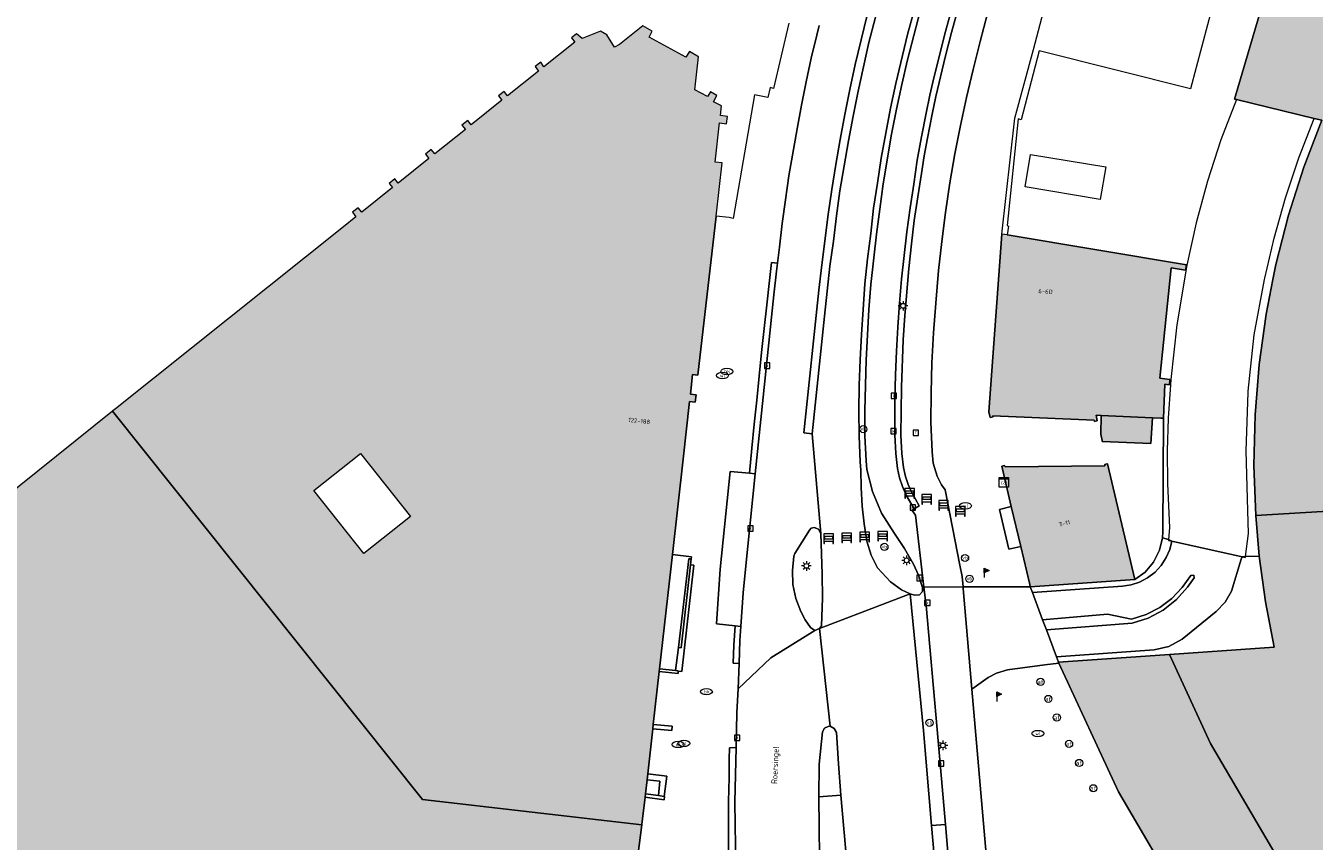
# Model space of a CAD drawing. Header units: metres. Extents: x 196496 to 197479, y 355250 to 356324.
# Tile 46 of 119: x 196624 to 196731, y 356178 to 356246. Entities that reach past the tile are written whole.
import ezdxf
from ezdxf.enums import TextEntityAlignment as Align

# ---------------------------------------------------------------- set-up
doc = ezdxf.new("R2010")
doc.units = ezdxf.units.M
doc.layers.get('0').update_dxf_attribs({"lineweight": 9})
for name, color, linetype, lineweight in [('B-WE-GR-BEPLANTING_CULTUUR_HEESTERS-GV', 251, 'Continuous', 9), ('B-WE-IE-MEUBILAIR_WEGMEUBILAIR-S', 251, 'Continuous', 9), ('B-WE-IE-TERREINAFSCHEIDING_KUNSTMATIG_MUUR-GV', 251, 'Continuous', 9), ('B-WE-KL-DATA-S', 251, 'Continuous', 9), ('B-WE-KL-ET_LS_OV_LICHTMAST-S', 251, 'Continuous', 9), ('B-WE-KL-WATER-S', 251, 'Continuous', 9), ('B-WE-OG-BEBOUWING-GV', 251, 'Continuous', 9), ('B-WE-OG-BEBOUWING_HUISNUMMER-T35', 90, 'Continuous', 9), ('B-WE-OG-BEBOUWING_STRAATNAAM-T35', 130, 'Continuous', 9), ('B-WE-OG-TERREIN_ERF-GV', 251, 'Continuous', 9), ('B-WE-RI-GWA_KOLK-S', 251, 'Continuous', 9), ('B-WE-RI-GWA_RIOOLPUT-S', 251, 'Continuous', 9), ('B-WE-VH-VERHARDING_ASFALT-GV', 251, 'Continuous', 9), ('B-WE-VH-VERHARDING_BEDRIJFSVLOERPLAAT-GV', 251, 'Continuous', 9), ('B-WE-VH-VERHARDING_BETON-GV', 251, 'Continuous', 9), ('B-WE-VH-VERHARDING_BETONSTRAATSTEEN-GV', 251, 'Continuous', 9), ('B-WE-VH-VERHARDING_OPEN-GV', 251, 'Continuous', 9), ('B-WE-VH-VERHARDING_STRAATBAKSTEEN-GV', 251, 'Continuous', 9), ('B-WE-VH-VERHARDING_TEGEL-GV', 251, 'Continuous', 9), ('B-WE-VW-AFSLUITPAAL-S', 251, 'Continuous', 9)]:
    doc.layers.add(name, color=color, linetype=linetype, lineweight=lineweight)
doc.layers.add('X-XX-AL-PRESENTATIE_GEBOUW3-V', color=7, linetype='Continuous', lineweight=9, true_color=0xebe1d6)
doc.styles.add('NLCS-ISO', font='NLCS-ISO.ttf')
doc.styles.add('NLCS-ISO-ANNOTATIEF-T35', font='NLCS-ISO.ttf', dxfattribs={"height": 3.5})

# ---------------------------------------------------------------- blocks, each defined once
blk = doc.blocks.new('SIE-WEG_SCHRIKHEK-SO')
at = {"color": 0, "linetype": 'ByBlock', "lineweight": 18}
for points in [[(1.75, -1), (1.75, -2), (2, -2), (2, 2), (-2, 2), (-2, -2), (-1.75, -2), (-1.75, -1)], [(-2, 1), (2, 1)], [(-2, 0), (2, 0)], [(-1.75, 1), (-1.75, 0)], [(1.75, 0), (1.75, 1)], [(-2, -1), (2, -1)]]:
    blk.add_lwpolyline(points, dxfattribs=at)
blk = doc.blocks.new('SKL-DATA_SIGNAAL_CAIKAST-SO')
at = {"color": 0, "linetype": 'ByBlock', "lineweight": 18}
for points in [[(-2, 2), (2, 2), (2, 1.68), (-2, 1.68)], [(-2, 1.52), (2, 1.52), (2, -2), (-2, -2)]]:
    blk.add_lwpolyline(points, close=True, dxfattribs=at)
at = {"color": 0, "linetype": 'ByBlock', "lineweight": 18, "style": 'NLCS-ISO'}
blk.add_text('cai', height=1.5, dxfattribs=at).set_placement((0, 0), align=Align.MIDDLE_CENTER)
blk = doc.blocks.new('SIE-WEG_PAAL_VLAGGENMAST-SO')
at = {"linetype": 'ByBlock', "lineweight": 18}
h = blk.add_hatch(color=0, dxfattribs=at)
h.dxf.hatch_style = 1
h.paths.add_polyline_path([(0, 2), (2, 1), (0, 0)])
at = {"color": 0, "linetype": 'ByBlock', "lineweight": 18}
blk.add_lwpolyline([(0, 2), (0, -2)], dxfattribs=at)
blk.add_lwpolyline([(0, 2), (2, 1), (0, 0)], close=True, dxfattribs=at)
blk = doc.blocks.new('SIE-WEG_PAAL_VERKEERSBORD-SO')
at = {"color": 0, "linetype": 'ByBlock', "lineweight": 18}
blk.add_circle((0, 0), 1.5, dxfattribs=at)
at = {"color": 0, "linetype": 'ByBlock', "lineweight": 18, "style": 'NLCS-ISO'}
blk.add_text('vb', height=1.5, dxfattribs=at).set_placement((0, 0.13), align=Align.MIDDLE_CENTER)
blk = doc.blocks.new('SKL-ET_OV_LICHTMAST-SO')
at = {"color": 0, "linetype": 'ByBlock', "lineweight": 18}
for points in [[(-1.25, 0), (-2, 0)], [(-1.41, 1.41), (-0.88, 0.88)], [(0, 2), (0, 1.25)], [(0.88, 0.88), (1.41, 1.41)], [(2, 0), (1.25, 0)], [(-1.41, -1.41), (-0.88, -0.88)], [(0, -1.25), (0, -2)], [(0.88, -0.88), (1.41, -1.41)]]:
    blk.add_lwpolyline(points, dxfattribs=at)
blk.add_circle((0, 0), 1, dxfattribs=at)
blk = doc.blocks.new('SVW-AFSLUITPAAL-SO')
at = {"lineweight": 18}
blk.add_circle((0, 0), 1.5, dxfattribs=at)
at = {"lineweight": 18, "style": 'NLCS-ISO'}
blk.add_text('af', height=1.8, dxfattribs=at).set_placement((0, 0), align=Align.MIDDLE_CENTER)
blk = doc.blocks.new('SKL-WATER_WATERLEIDINGPUT-SO')
at = {"color": 0, "linetype": 'ByBlock', "lineweight": 18}
blk.add_ellipse((0, 0), major_axis=(2.5, 0), ratio=0.54, dxfattribs=at)
at = {"color": 0, "linetype": 'ByBlock', "lineweight": 18, "style": 'NLCS-ISO'}
blk.add_text('wl', height=1.5, dxfattribs=at).set_placement((0, 0), align=Align.MIDDLE_CENTER)
blk = doc.blocks.new('SRI-KOLK-SO')
at = {"color": 0, "linetype": 'ByBlock', "lineweight": 18}
blk.add_lwpolyline([(-1.125, -1.125), (1.125, -1.125), (1.125, 1.125), (-1.125, 1.125)], close=True, dxfattribs=at)
at = {"color": 0, "linetype": 'ByBlock', "lineweight": 18, "style": 'NLCS-ISO'}
blk.add_text('k', height=1.5, dxfattribs=at).set_placement((0, 0), align=Align.MIDDLE_CENTER)
blk = doc.blocks.new('SRI-PUT_INSPECTIEPUT_RIOOLPUT-SO')
at = {"color": 0, "linetype": 'ByBlock', "lineweight": 18}
blk.add_lwpolyline([(-1.12, -1.12), (1.12, -1.12), (1.12, 1.12), (-1.12, 1.12)], close=True, dxfattribs=at)
at = {"color": 0, "linetype": 'ByBlock', "lineweight": 18, "style": 'NLCS-ISO'}
blk.add_text('r', height=1.5, dxfattribs=at).set_placement((0, 0.28), align=Align.MIDDLE_CENTER)
blk = doc.blocks.new('SKL-WATER_BRANDKRAAN_BRANDPUT-SO')
at = {"color": 0, "linetype": 'ByBlock', "lineweight": 18}
blk.add_ellipse((0, 0), major_axis=(2.5, 0), ratio=0.54, dxfattribs=at)
at = {"color": 0, "linetype": 'ByBlock', "lineweight": 18, "style": 'NLCS-ISO'}
blk.add_text('bk', height=1.5, dxfattribs=at).set_placement((0.16, 0), align=Align.MIDDLE_CENTER)

msp = doc.modelspace()

# ---------------------------------------------------------------- hatches: boundary and pattern name
at = {"layer": 'X-XX-AL-PRESENTATIE_GEBOUW3-V'}
for points in [[(196773.949, 356267.82), (196773.751, 356269.35), (196767.696, 356269.091), (196762.739, 356268.922), (196760.726, 356268.853), (196760.704, 356267.157), (196758.415, 356267.169), (196757.839, 356263.166), (196757.829, 356262.933), (196751.967, 356263.942), (196739.409, 356265.865), (196735.679, 356266.702), (196730.202, 356268.04), (196729.095, 356268.324), (196727.458, 356262.984), (196727.555, 356262.943), (196727.494, 356262.747), (196714.431, 356266.661), (196713.522, 356263.771), (196711.4, 356257.03), (196711.328, 356256.758), (196724.379, 356253.142), (196724.409, 356253.256), (196728.374, 356252.075), (196724.753, 356239.781), (196724.903, 356239.745), (196731.399, 356238.177), (196732.038, 356238.023), (196730.535, 356234.106), (196729.252, 356230.09), (196728.198, 356225.994), (196727.95, 356224.738), (196727.379, 356221.838), (196726.8, 356217.641), (196726.604, 356215.179), (196726.464, 356213.424), (196726.37, 356209.21), (196726.516, 356205.017), (196744.628, 356206.116), (196756.383, 356206.829), (196756.416, 356206.497), (196757.169, 356206.541), (196757.056, 356208.96), (196757.083, 356211.411), (196757.254, 356213.882), (196757.572, 356216.361), (196758.039, 356218.834), (196758.657, 356221.288), (196759.422, 356223.709), (196760.333, 356226.084), (196761.385, 356228.401), (196762.572, 356230.646), (196763.886, 356232.808), (196765.318, 356234.877), (196766.86, 356236.844), (196768.499, 356238.701), (196770.226, 356240.441), (196772.028, 356242.059), (196775.352, 356244.518), (196778.931, 356246.692), (196782.728, 356248.543), (196786.697, 356250.04), (196790.788, 356251.163), (196794.947, 356251.898), (196799.12, 356252.245), (196803.255, 356252.21), (196803.252, 356251.945), (196803.455, 356251.952), (196803.502, 356251.219), (196811.368, 356251.488), (196811.362, 356251.699), (196812.637, 356252.859), (196813.365, 356252.885), (196813.373, 356252.885), (196813.332, 356253.922), (196812.825, 356258.76), (196812.822, 356258.832), (196789.173, 356257.599), (196789.182, 356257.403), (196774.029, 356257.138)], [(196713.604, 356213.385), (196717.877, 356213.183), (196718.577, 356213.15), (196718.821, 356213.161), (196718.932, 356215.986), (196719.298, 356215.937), (196719.338, 356216.393), (196718.506, 356216.505), (196719.46, 356225.697), (196720.654, 356225.515), (196720.721, 356225.946), (196705.74, 356228.45), (196705.292, 356228.525), (196704.21, 356213.68), (196704.328, 356213.211), (196704.565, 356213.259), (196704.55, 356213.335), (196713.027, 356212.999), (196713.054, 356212.882), (196713.227, 356212.923), (196713.28, 356212.935), (196713.174, 356213.405)], [(196717.877, 356213.183), (196713.604, 356213.385), (196713.573, 356211.818), (196713.686, 356211.275), (196713.692, 356211.194), (196717.762, 356211.025)], [(196706.093, 356205.767), (196706.883, 356202.425), (196707.631, 356199.261), (196707.675, 356199.077), (196716.412, 356199.674), (196714.122, 356209.336), (196714.085, 356209.328), (196713.895, 356209.285), (196713.918, 356209.159), (196705.571, 356209.089), (196705.53, 356209.205), (196705.294, 356209.146)], [(196726.808, 356201.642), (196727.328, 356197.822), (196728.048, 356194.034), (196719.301, 356193.426), (196722.751, 356185.986), (196728.313, 356176.509), (196732.409, 356170.859), (196752.164, 356182.565), (196750.909, 356184.874), (196749.761, 356187.248), (196748.727, 356189.68), (196747.809, 356192.162), (196747.012, 356194.685), (196746.338, 356197.241), (196745.789, 356199.82), (196745.365, 356202.413), (196745.141, 356202.399), (196744.628, 356206.116), (196726.516, 356205.017)], [(196732.409, 356170.859), (196728.313, 356176.509), (196722.751, 356185.986), (196719.301, 356193.426), (196710.042, 356192.783), (196710.032, 356192.782), (196710.07, 356192.701), (196715.052, 356181.954), (196721.039, 356171.754), (196728.065, 356162.061), (196736.026, 356153.109), (196744.78, 356145.025), (196754.247, 356137.851), (196762.93, 356129.478), (196764.118, 356129.347), (196799.788, 356154.65), (196794.755, 356161.746), (196765.031, 356140.661), (196760.238, 356144.202), (196750.358, 356151.689), (196742.229, 356159.197), (196734.839, 356167.506)]]:
    msp.add_hatch(color=256, dxfattribs=at).paths.add_polyline_path(points)
h = msp.add_hatch(color=256, dxfattribs=at)
h.paths.add_polyline_path([(196675.705, 356183.45), (196676.131, 356187.227), (196676.172, 356187.586), (196676.669, 356191.996), (196676.694, 356192.215), (196677.77, 356201.764), (196678.669, 356209.734), (196679.213, 356214.557), (196679.662, 356214.487), (196679.756, 356215.094), (196679.284, 356215.155), (196679.455, 356216.794), (196679.901, 356216.754), (196681.421, 356230.022), (196681.93, 356234.46), (196681.334, 356234.539), (196681.706, 356237.81), (196682.302, 356237.74), (196682.372, 356238.339), (196681.784, 356238.412), (196681.881, 356239.225), (196681.209, 356239.578), (196681.476, 356240.105), (196680.944, 356240.397), (196680.692, 356240.012), (196679.639, 356240.571), (196679.965, 356243.334), (196679.188, 356243.777), (196678.896, 356243.293), (196675.831, 356244.955), (196676.088, 356245.468), (196675.312, 356245.91), (196673.362, 356244.351), (196672.925, 356244.136), (196672.299, 356245.164), (196671.749, 356245.456), (196670.234, 356244.859), (196669.759, 356245.237), (196669.332, 356244.912), (196669.617, 356244.555), (196667.04, 356242.5), (196666.764, 356242.866), (196666.29, 356242.507), (196666.585, 356242.137), (196664, 356240.074), (196663.709, 356240.44), (196663.235, 356240.064), (196663.527, 356239.698), (196660.949, 356237.641), (196660.673, 356237.999), (196660.187, 356237.624), (196660.475, 356237.263), (196657.906, 356235.213), (196657.621, 356235.571), (196657.146, 356235.192), (196657.431, 356234.835), (196654.862, 356232.785), (196654.566, 356233.144), (196654.097, 356232.759), (196654.382, 356232.402), (196651.807, 356230.348), (196651.524, 356230.718), (196651.032, 356230.341), (196651.33, 356229.967), (196650.278, 356229.128), (196631.242, 356213.942), (196631.018, 356213.763), (196631.016, 356213.761), (196630.986, 356213.738), (196656.897, 356181.305), (196675.227, 356179.21), (196675.229, 356179.224), (196675.283, 356179.707), (196675.488, 356181.517), (196675.518, 356181.788), (196675.649, 356182.953)])
h.paths.add_polyline_path([(196651.714, 356210.202), (196655.896, 356204.935), (196651.978, 356201.849), (196647.799, 356207.103)], flags=16)
h = msp.add_hatch(color=256, dxfattribs=at)
h.paths.add_polyline_path([(196630.192, 356143.254), (196633.895, 356142.73), (196637.915, 356142.163), (196641.066, 356141.718), (196641.955, 356141.592), (196642.457, 356145.145), (196654.993, 356143.4), (196655.887, 356149.821), (196656.749, 356156.014), (196657.612, 356162.214), (196658.221, 356166.592), (196659.074, 356172.713), (196659.654, 356176.883), (196664.291, 356176.333), (196664.679, 356176.287), (196674.308, 356175.144), (196674.688, 356175.099), (196675.227, 356179.21), (196656.897, 356181.305), (196630.986, 356213.738), (196616.905, 356202.479), (196618.28, 356200.635), (196613.03, 356194.839), (196610.908, 356192.497), (196607.8, 356189.066), (196605.678, 356186.724), (196602.563, 356183.285), (196600.442, 356180.943), (196589.499, 356168.862), (196586.223, 356165.245), (196580.563, 356158.997), (196590.32, 356150.167), (196598.506, 356148.192), (196598.51, 356148.191), (196598.917, 356150.876), (196603.26, 356150.308), (196602.846, 356147.145), (196603.947, 356147.001), (196604.017, 356147.536), (196603.68, 356147.581), (196604.784, 356156.019), (196611.125, 356155.077), (196610.023, 356146.649), (196609.904, 356146.664), (196609.834, 356146.129), (196610.695, 356146.007), (196614.725, 356145.438), (196618.429, 356144.915), (196622.459, 356144.346), (196626.162, 356143.823)])
h.paths.add_polyline_path([(196632.319, 356160.073), (196625.717, 356160.888), (196632.777, 356168.438), (196633.341, 356168.333)], flags=16)

# ---------------------------------------------------------------- linework, layer by layer
at = {"layer": 'B-WE-GR-BEPLANTING_CULTUUR_HEESTERS-GV', "flags": 128}
msp.add_lwpolyline([(196683.496, 356195.749), (196683.691, 356198.556), (196683.88, 356200.545), (196684.698, 356208.505), (196684.201, 356208.548), (196682.606, 356208.71), (196681.768, 356200.549), (196681.459, 356195.986), (196683.021, 356195.805)], close=True, dxfattribs=at)
at = {"layer": 'B-WE-IE-TERREINAFSCHEIDING_KUNSTMATIG_MUUR-GV', "flags": 128}
for points in [[(196678.275, 356194.014), (196678.503, 356193.988), (196679.281, 356200.915), (196679.335, 356201.397), (196679.132, 356201.42), (196678.268, 356194.014)], [(196676.669, 356191.996), (196678.247, 356191.822), (196678.264, 356192.036), (196678.265, 356192.046), (196678.021, 356192.072), (196676.694, 356192.215)], [(196676.131, 356187.227), (196677.731, 356187.078), (196677.765, 356187.437), (196676.172, 356187.586)], [(196675.488, 356181.517), (196677.083, 356181.299), (196677.12, 356181.57), (196677.083, 356181.575), (196676.599, 356181.641), (196675.518, 356181.788)]]:
    msp.add_lwpolyline(points, close=True, dxfattribs=at)
at = {"layer": 'B-WE-OG-BEBOUWING-GV', "flags": 128}
for points in [[(196728.374, 356252.075), (196724.753, 356239.781), (196724.903, 356239.745), (196731.399, 356238.177), (196732.038, 356238.023), (196730.535, 356234.106), (196729.252, 356230.09), (196728.198, 356225.994), (196727.95, 356224.738), (196727.379, 356221.838), (196726.8, 356217.641), (196726.604, 356215.179), (196726.464, 356213.424), (196726.37, 356209.21), (196726.516, 356205.017), (196744.628, 356206.116)], [(196622.459, 356144.346), (196626.162, 356143.823), (196630.192, 356143.254), (196633.895, 356142.73), (196637.915, 356142.163), (196641.066, 356141.718), (196641.955, 356141.592), (196642.457, 356145.145), (196654.993, 356143.4), (196655.887, 356149.821), (196656.749, 356156.014), (196657.612, 356162.214), (196658.221, 356166.592), (196659.074, 356172.713), (196659.654, 356176.883), (196664.291, 356176.333), (196664.679, 356176.287), (196674.308, 356175.144), (196674.688, 356175.099), (196675.227, 356179.21), (196656.897, 356181.305), (196630.986, 356213.738), (196616.905, 356202.479)]]:
    msp.add_lwpolyline(points, dxfattribs=at)
for points in [[(196675.705, 356183.45), (196676.131, 356187.227), (196676.172, 356187.586), (196676.669, 356191.996), (196676.694, 356192.215), (196677.77, 356201.764), (196678.669, 356209.734), (196679.213, 356214.557), (196679.662, 356214.487), (196679.756, 356215.094), (196679.284, 356215.155), (196679.455, 356216.794), (196679.901, 356216.754), (196681.421, 356230.022), (196681.93, 356234.46), (196681.334, 356234.539), (196681.706, 356237.81), (196682.302, 356237.74), (196682.372, 356238.339), (196681.784, 356238.412), (196681.881, 356239.225), (196681.209, 356239.578), (196681.476, 356240.105), (196680.944, 356240.397), (196680.692, 356240.012), (196679.639, 356240.571), (196679.965, 356243.334), (196679.188, 356243.777), (196678.896, 356243.293), (196675.831, 356244.955), (196676.088, 356245.468), (196675.312, 356245.91), (196673.362, 356244.351), (196672.925, 356244.136), (196672.299, 356245.164), (196671.749, 356245.456), (196670.234, 356244.859), (196669.759, 356245.237), (196669.332, 356244.912), (196669.617, 356244.555), (196667.04, 356242.5), (196666.764, 356242.866), (196666.29, 356242.507), (196666.585, 356242.137), (196664, 356240.074), (196663.709, 356240.44), (196663.235, 356240.064), (196663.527, 356239.698), (196660.949, 356237.641), (196660.673, 356237.999), (196660.187, 356237.624), (196660.475, 356237.263), (196657.906, 356235.213), (196657.621, 356235.571), (196657.146, 356235.192), (196657.431, 356234.835), (196654.862, 356232.785), (196654.566, 356233.144), (196654.097, 356232.759), (196654.382, 356232.402), (196651.807, 356230.348), (196651.524, 356230.718), (196651.032, 356230.341), (196651.33, 356229.967), (196650.278, 356229.128), (196631.242, 356213.942), (196631.018, 356213.763), (196631.016, 356213.761), (196630.986, 356213.738), (196656.897, 356181.305), (196675.227, 356179.21), (196675.229, 356179.224), (196675.283, 356179.707), (196675.488, 356181.517), (196675.518, 356181.788), (196675.649, 356182.953)], [(196713.604, 356213.385), (196717.877, 356213.183), (196718.577, 356213.15), (196718.821, 356213.161), (196718.932, 356215.986), (196719.298, 356215.937), (196719.338, 356216.393), (196718.506, 356216.505), (196719.46, 356225.697), (196720.654, 356225.515), (196720.721, 356225.946), (196705.74, 356228.45), (196705.292, 356228.525), (196704.21, 356213.68), (196704.328, 356213.211), (196704.565, 356213.259), (196704.55, 356213.335), (196713.027, 356212.999), (196713.054, 356212.882), (196713.227, 356212.923), (196713.28, 356212.935), (196713.174, 356213.405)], [(196717.877, 356213.183), (196713.604, 356213.385), (196713.573, 356211.818), (196713.686, 356211.275), (196713.692, 356211.194), (196717.762, 356211.025)], [(196651.714, 356210.202), (196655.896, 356204.935), (196651.978, 356201.849), (196647.799, 356207.103)], [(196706.093, 356205.767), (196706.883, 356202.425), (196707.631, 356199.261), (196707.675, 356199.077), (196716.412, 356199.674), (196714.122, 356209.336), (196714.085, 356209.328), (196713.895, 356209.285), (196713.918, 356209.159), (196705.571, 356209.089), (196705.53, 356209.205), (196705.294, 356209.146)], [(196726.808, 356201.642), (196727.328, 356197.822), (196728.048, 356194.034), (196719.301, 356193.426), (196722.751, 356185.986), (196728.313, 356176.509), (196732.409, 356170.859), (196752.164, 356182.565), (196750.909, 356184.874), (196749.761, 356187.248), (196748.727, 356189.68), (196747.809, 356192.162), (196747.012, 356194.685), (196746.338, 356197.241), (196745.789, 356199.82), (196745.365, 356202.413), (196745.141, 356202.399), (196744.628, 356206.116), (196726.516, 356205.017)], [(196732.409, 356170.859), (196728.313, 356176.509), (196722.751, 356185.986), (196719.301, 356193.426), (196710.042, 356192.783), (196710.032, 356192.782), (196710.07, 356192.701), (196715.052, 356181.954), (196721.039, 356171.754), (196728.065, 356162.061), (196736.026, 356153.109), (196744.78, 356145.025), (196754.247, 356137.851), (196762.93, 356129.478), (196764.118, 356129.347), (196799.788, 356154.65), (196794.755, 356161.746), (196765.031, 356140.661), (196760.238, 356144.202), (196750.358, 356151.689), (196742.229, 356159.197), (196734.839, 356167.506)]]:
    msp.add_lwpolyline(points, close=True, dxfattribs=at)
at = {"layer": 'B-WE-OG-TERREIN_ERF-GV', "flags": 128}
msp.add_lwpolyline([(196724.379, 356253.142), (196721.069, 356240.643), (196708.429, 356243.817), (196706.915, 356238.074), (196706.655, 356238.137), (196705.749, 356229.227), (196705.866, 356229.175), (196705.74, 356228.45), (196720.721, 356225.946), (196720.654, 356225.515), (196719.46, 356225.697), (196718.506, 356216.505), (196719.338, 356216.393), (196719.298, 356215.937), (196718.932, 356215.986), (196718.821, 356213.161), (196718.751, 356203.656), (196718.721, 356203.161), (196719.233, 356203.033), (196719.506, 356202.879), (196725.373, 356201.585), (196725.668, 356201.602), (196726.808, 356201.642), (196726.516, 356205.017), (196726.37, 356209.21), (196726.464, 356213.424), (196726.604, 356215.179), (196726.8, 356217.641), (196727.379, 356221.838), (196727.95, 356224.738), (196728.198, 356225.994), (196729.252, 356230.09), (196730.535, 356234.106), (196732.038, 356238.023), (196731.399, 356238.177), (196724.903, 356239.745), (196724.753, 356239.781), (196728.374, 356252.075)], dxfattribs=at)
msp.add_lwpolyline([(196707.244, 356232.46), (196707.682, 356235.175), (196713.986, 356234.141), (196713.526, 356231.417)], close=True, dxfattribs=at)
at = {"layer": 'B-WE-VH-VERHARDING_ASFALT-GV', "flags": 128}
for points in [[(196698.47, 356247.132), (196697.934, 356245.112), (196697.425, 356243.061), (196696.949, 356241.008), (196696.494, 356238.955), (196696.093, 356236.869), (196695.392, 356232.706), (196695.093, 356230.613), (196694.822, 356228.526), (196694.36, 356224.325), (196694.187, 356222.222), (196694.061, 356220.112), (196693.964, 356218.009), (196693.862, 356213.779), (196693.847, 356211.665), (196693.952, 356209.584), (196694.01, 356208.864), (196694.479, 356207.02), (196695.256, 356205.209), (196696.332, 356203.52), (196697.174, 356202.278), (196697.93, 356200.955), (196698.325, 356200.036), (196698.673, 356199.018), (196698.792, 356199.05), (196698.089, 356205.062), (196697.804, 356205.455), (196697.973, 356205.574), (196697.298, 356206.718), (196697.003, 356207.436), (196696.747, 356208.18), (196696.591, 356208.948), (196696.453, 356210.2), (196696.366, 356211.757), (196696.345, 356212.747), (196696.359, 356214.744), (196696.413, 356216.762), (196696.499, 356218.755), (196696.605, 356220.753), (196696.743, 356222.75), (196696.919, 356224.752), (196697.134, 356226.742), (196697.359, 356228.721), (196697.639, 356230.711), (196697.959, 356232.68), (196698.238, 356234.681), (196698.587, 356236.655), (196698.98, 356238.619), (196699.292, 356240.128), (196699.614, 356241.572), (196700.604, 356245.44), (196701.662, 356249.302)], [(196695.264, 356248.651), (196694.18, 356244.526), (196693.283, 356240.451), (196692.873, 356238.378), (196692.487, 356236.305), (196692.111, 356234.221), (196691.773, 356232.142), (196691.489, 356230.035), (196691.223, 356227.926), (196690.94, 356225.852), (196690.468, 356221.657), (196689.448, 356211.843), (196690.172, 356203.533), (196690.287, 356200.118), (196690.308, 356198.125), (196690.243, 356195.801), (196690.063, 356195.583), (196697.63, 356198.484), (196696.915, 356198.815), (196695.987, 356199.474), (196694.906, 356200.67), (196694.381, 356201.706), (196694.021, 356202.871), (196693.799, 356204.323), (196693.642, 356205.793), (196693.545, 356207.352), (196693.522, 356208.821), (196693.454, 356209.517), (196693.371, 356211.641), (196693.356, 356213.762), (196693.386, 356215.897), (196693.469, 356218.024), (196693.565, 356220.136), (196693.702, 356222.239), (196693.857, 356224.362), (196694.08, 356226.467), (196694.341, 356228.566), (196694.588, 356230.682), (196694.901, 356232.773), (196695.226, 356234.856), (196695.601, 356236.949), (196696.006, 356239.029), (196696.453, 356241.107), (196697.429, 356245.189), (196697.999, 356247.292)], [(196690.027, 356245.949), (196689.833, 356245.128), (196689.363, 356243.221), (196688.948, 356241.236), (196688.562, 356239.281), (196688.187, 356237.312), (196687.512, 356233.388), (196687.223, 356231.378), (196686.956, 356229.411), (196686.72, 356227.429), (196686.549, 356226.09), (196686.465, 356225.431), (196686.234, 356223.459), (196684.698, 356208.505), (196683.88, 356200.545), (196683.691, 356198.556), (196683.496, 356195.749), (196683.415, 356194.585), (196683.343, 356192.67), (196683.264, 356190.557), (196686.009, 356193.148), (196689.684, 356195.429), (196689.318, 356195.674), (196688.873, 356196.313), (196688.499, 356197.011), (196688.095, 356198.09), (196687.847, 356199.258), (196687.81, 356200.421), (196687.932, 356201.623), (196688.016, 356201.864), (196689.221, 356203.797), (196689.379, 356203.964), (196689.628, 356204.033), (196689.99, 356203.889), (196690.172, 356203.533), (196689.448, 356211.843), (196688.751, 356211.923), (196690, 356223.833), (196690.252, 356225.945), (196690.792, 356230.146), (196691.092, 356232.244), (196691.424, 356234.338), (196691.798, 356236.421), (196692.188, 356238.504), (196692.604, 356240.591), (196693.056, 356242.669), (196694.05, 356246.791)]]:
    msp.add_lwpolyline(points, dxfattribs=at)
for points in [[(196690.942, 356187.429), (196691.28, 356187.241), (196691.492, 356186.917), (196691.647, 356184.293), (196691.841, 356181.669), (196693.193, 356166.695), (196693.391, 356164.503), (196700.654, 356165.084), (196700.358, 356168.489), (196699.432, 356179.134), (196698.742, 356187.066), (196697.63, 356198.484), (196690.063, 356195.583)], [(196690.374, 356166.494), (196690.079, 356173.954), (196690.008, 356181.542), (196690.03, 356184.258), (196690.311, 356186.96), (196690.473, 356187.264), (196690.791, 356187.397), (196690.942, 356187.429), (196690.063, 356195.583), (196689.684, 356195.429), (196686.009, 356193.148), (196683.264, 356190.557), (196683.162, 356188.588), (196683.089, 356185.652), (196682.977, 356181.097), (196683.136, 356171.91), (196683.207, 356170.632), (196683.214, 356170.505), (196683.552, 356164.394), (196683.591, 356163.69), (196690.542, 356164.248)]]:
    msp.add_lwpolyline(points, close=True, dxfattribs=at)
at = {"layer": 'B-WE-VH-VERHARDING_BEDRIJFSVLOERPLAAT-GV', "flags": 128}
msp.add_lwpolyline([(196694.05, 356246.791), (196693.056, 356242.669), (196692.604, 356240.591), (196692.188, 356238.504), (196691.798, 356236.421), (196691.424, 356234.338), (196691.092, 356232.244), (196690.792, 356230.146), (196690.252, 356225.945), (196690, 356223.833), (196688.751, 356211.923), (196689.448, 356211.843), (196690.468, 356221.657), (196690.94, 356225.852), (196691.223, 356227.926), (196691.489, 356230.035), (196691.773, 356232.142), (196692.111, 356234.221), (196692.487, 356236.305), (196692.873, 356238.378), (196693.283, 356240.451), (196694.18, 356244.526), (196695.264, 356248.651)], dxfattribs=at)
for points in [[(196684.698, 356208.505), (196686.234, 356223.459), (196686.465, 356225.431), (196686.549, 356226.09), (196686.043, 356226.144), (196685.88, 356224.648), (196685.65, 356222.606), (196685.452, 356220.635), (196685.222, 356218.633), (196685.013, 356216.665), (196684.825, 356214.651), (196684.61, 356212.647), (196684.412, 356210.643), (196684.201, 356208.548)], [(196678.275, 356194.014), (196678.021, 356192.072), (196678.265, 356192.046), (196678.264, 356192.036), (196678.547, 356192.007), (196679.55, 356200.885), (196679.281, 356200.915), (196678.503, 356193.988)], [(196683.496, 356195.749), (196683.021, 356195.805), (196682.9, 356194.188), (196682.856, 356192.689), (196683.343, 356192.67), (196683.415, 356194.585)], [(196683.089, 356185.652), (196682.551, 356185.639), (196682.513, 356184.672), (196682.502, 356183.161), (196682.466, 356181.154), (196682.456, 356179.183), (196682.464, 356177.124), (196682.499, 356174.616), (196682.548, 356172.614), (196682.628, 356170.6), (196683.207, 356170.632), (196683.136, 356171.91), (196682.977, 356181.097)]]:
    msp.add_lwpolyline(points, close=True, dxfattribs=at)
at = {"layer": 'B-WE-VH-VERHARDING_BETON-GV', "flags": 128}
msp.add_lwpolyline([(196697.999, 356247.292), (196697.429, 356245.189), (196696.453, 356241.107), (196696.006, 356239.029), (196695.601, 356236.949), (196695.226, 356234.856), (196694.901, 356232.773), (196694.588, 356230.682), (196694.341, 356228.566), (196694.08, 356226.467), (196693.857, 356224.362), (196693.702, 356222.239), (196693.565, 356220.136), (196693.469, 356218.024), (196693.386, 356215.897), (196693.356, 356213.762), (196693.371, 356211.641), (196693.454, 356209.517), (196693.522, 356208.821), (196693.545, 356207.352), (196693.642, 356205.793), (196693.799, 356204.323), (196694.021, 356202.871), (196694.381, 356201.706), (196694.906, 356200.67), (196695.987, 356199.474), (196696.915, 356198.815), (196697.63, 356198.484), (196698.001, 356198.368), (196698.431, 356198.41), (196698.67, 356198.678), (196698.673, 356199.018), (196698.325, 356200.036), (196697.93, 356200.955), (196697.174, 356202.278), (196696.332, 356203.52), (196695.256, 356205.209), (196694.479, 356207.02), (196694.01, 356208.864), (196693.952, 356209.584), (196693.847, 356211.665), (196693.862, 356213.779), (196693.964, 356218.009), (196694.061, 356220.112), (196694.187, 356222.222), (196694.36, 356224.325), (196694.822, 356228.526), (196695.093, 356230.613), (196695.392, 356232.706), (196696.093, 356236.869), (196696.494, 356238.955), (196696.949, 356241.008), (196697.425, 356243.061), (196697.934, 356245.112), (196698.47, 356247.132)], dxfattribs=at)
for points in [[(196690.063, 356195.583), (196690.243, 356195.801), (196690.308, 356198.125), (196690.287, 356200.118), (196690.172, 356203.533), (196689.99, 356203.889), (196689.628, 356204.033), (196689.379, 356203.964), (196689.221, 356203.797), (196688.016, 356201.864), (196687.932, 356201.623), (196687.81, 356200.421), (196687.847, 356199.258), (196688.095, 356198.09), (196688.499, 356197.011), (196688.873, 356196.313), (196689.318, 356195.674), (196689.684, 356195.429)], [(196691.841, 356181.669), (196691.647, 356184.293), (196691.492, 356186.917), (196691.28, 356187.241), (196690.942, 356187.429), (196690.791, 356187.397), (196690.473, 356187.264), (196690.311, 356186.96), (196690.03, 356184.258), (196690.008, 356181.542)], [(196691.841, 356181.669), (196690.008, 356181.542), (196690.079, 356173.954), (196690.374, 356166.494), (196693.193, 356166.695)]]:
    msp.add_lwpolyline(points, close=True, dxfattribs=at)
at = {"layer": 'B-WE-VH-VERHARDING_BETONSTRAATSTEEN-GV', "flags": 128}
for points in [[(196701.662, 356249.302), (196700.604, 356245.44), (196699.614, 356241.572), (196699.292, 356240.128), (196698.98, 356238.619), (196698.587, 356236.655), (196698.238, 356234.681), (196697.959, 356232.68), (196697.639, 356230.711), (196697.359, 356228.721), (196697.134, 356226.742), (196696.919, 356224.752), (196696.743, 356222.75), (196696.605, 356220.753), (196696.499, 356218.755), (196696.413, 356216.762), (196696.359, 356214.744), (196696.345, 356212.747), (196696.366, 356211.757), (196696.453, 356210.2), (196696.591, 356208.948), (196696.747, 356208.18), (196697.003, 356207.436), (196697.298, 356206.718), (196697.973, 356205.574), (196698.394, 356205.847), (196697.781, 356206.935), (196697.48, 356207.617), (196697.241, 356208.271), (196697.078, 356209.023), (196696.946, 356210.213), (196696.869, 356211.744), (196696.902, 356215.753), (196697.057, 356219.69), (196697.181, 356221.715), (196697.529, 356225.652), (196697.752, 356227.706), (196697.986, 356229.655), (196698.274, 356231.633), (196698.597, 356233.581), (196698.82, 356235.055), (196699.082, 356236.541), (196699.465, 356238.521), (196699.791, 356240), (196700.592, 356243.407), (196701.095, 356245.343), (196701.616, 356247.273)], [(196701.616, 356247.273), (196701.095, 356245.343), (196700.592, 356243.407), (196699.791, 356240), (196699.465, 356238.521), (196699.082, 356236.541), (196698.82, 356235.055), (196698.597, 356233.581), (196698.274, 356231.633), (196697.986, 356229.655), (196697.752, 356227.706), (196697.529, 356225.652), (196697.181, 356221.715), (196697.057, 356219.69), (196696.902, 356215.753), (196696.869, 356211.744), (196696.946, 356210.213), (196697.078, 356209.023), (196697.241, 356208.271), (196697.48, 356207.617), (196697.781, 356206.935), (196698.394, 356205.847), (196697.973, 356205.574), (196697.804, 356205.455), (196698.089, 356205.062), (196698.792, 356199.05), (196702.055, 356199.06), (196701.972, 356199.941), (196701.802, 356200.884), (196700.551, 356207.174), (196700.258, 356207.578), (196699.907, 356208.319), (196699.566, 356209.385), (196699.465, 356210.33), (196699.365, 356212.826), (196699.389, 356215.273), (196699.46, 356217.784), (196699.594, 356220.289), (196699.784, 356222.745), (196700.008, 356225.477), (196700.29, 356227.896), (196700.6, 356230.324), (196700.963, 356232.807), (196701.384, 356235.21), (196701.839, 356237.588), (196702.336, 356239.912), (196702.893, 356242.257), (196703.495, 356244.609), (196704.116, 356246.929)], [(196721.039, 356171.754), (196715.052, 356181.954), (196710.07, 356192.701), (196708.889, 356192.55), (196705.768, 356192.152), (196704.868, 356191.872), (196704.161, 356191.51), (196702.797, 356190.522), (196705.19, 356162.98)]]:
    msp.add_lwpolyline(points, dxfattribs=at)
for points in [[(196708.71, 356196.324), (196714.129, 356196.786), (196716.142, 356196.375), (196717.348, 356196.749), (196718.49, 356197.331), (196719.514, 356198.102), (196720.379, 356199.023), (196721.093, 356200.011), (196721.332, 356200.05), (196721.371, 356199.811), (196720.827, 356199.054), (196719.904, 356198.004), (196718.789, 356197.123), (196717.533, 356196.459), (196716.2, 356196.039), (196709.031, 356195.469), (196709.872, 356193.234), (196718.024, 356193.799), (196719.26, 356194.077), (196720.356, 356194.712), (196723.215, 356197.008), (196723.962, 356197.778), (196724.5, 356198.706), (196725.309, 356201.374), (196725.373, 356201.585), (196719.506, 356202.879), (196719.334, 356202.188), (196719.041, 356201.506), (196718.626, 356200.864), (196718.1, 356200.293), (196717.483, 356199.822), (196716.806, 356199.468), (196716.099, 356199.239), (196715.395, 356199.132), (196707.858, 356198.589)], [(196699.432, 356179.134), (196700.58, 356179.237), (196699.897, 356187.166), (196698.987, 356197.507), (196698.792, 356199.05), (196698.673, 356199.018), (196698.67, 356198.678), (196698.431, 356198.41), (196698.001, 356198.368), (196697.63, 356198.484), (196698.742, 356187.066)], [(196707.858, 356198.589), (196707.675, 356199.077), (196702.055, 356199.06), (196702.068, 356198.918), (196702.797, 356190.522), (196704.161, 356191.51), (196704.868, 356191.872), (196705.768, 356192.152), (196708.889, 356192.55), (196710.07, 356192.701), (196710.032, 356192.782), (196710.042, 356192.783), (196709.872, 356193.234), (196709.031, 356195.469), (196708.71, 356196.324)], [(196700.358, 356168.489), (196701.497, 356168.586), (196700.58, 356179.237), (196699.432, 356179.134)]]:
    msp.add_lwpolyline(points, close=True, dxfattribs=at)
at = {"layer": 'B-WE-VH-VERHARDING_OPEN-GV', "flags": 128}
for points in [[(196719.433, 356216.377), (196719.385, 356215.93), (196719.203, 356213.143), (196719.125, 356210.419), (196719.148, 356207.694), (196719.315, 356204.002), (196719.233, 356203.033), (196719.219, 356202.942), (196719.506, 356202.879), (196725.373, 356201.585), (196725.65, 356201.524), (196725.668, 356201.602), (196725.925, 356203.515), (196725.846, 356205.443), (196725.723, 356210.429), (196725.881, 356215.3), (196725.885, 356215.413), (196726.397, 356220.102), (196727.24, 356224.742), (196727.266, 356224.852), (196728.045, 356228.168), (196729.008, 356231.556), (196730.127, 356234.896), (196731.399, 356238.177), (196724.903, 356239.745), (196723.604, 356236.38), (196722.479, 356232.949), (196721.534, 356229.463), (196720.771, 356225.938), (196719.924, 356220.941)], [(196706.093, 356205.767), (196705.104, 356205.538), (196705.896, 356202.221), (196706.883, 356202.425)], [(196707.675, 356199.077), (196707.858, 356198.589), (196715.395, 356199.132), (196716.099, 356199.239), (196716.806, 356199.468), (196717.483, 356199.822), (196718.1, 356200.293), (196718.626, 356200.864), (196719.041, 356201.506), (196719.334, 356202.188), (196719.506, 356202.879), (196719.233, 356203.033), (196718.721, 356203.161), (196718.478, 356202.121), (196717.985, 356201.14), (196717.274, 356200.303), (196716.412, 356199.674)], [(196719.301, 356193.426), (196728.048, 356194.034), (196727.328, 356197.822), (196726.808, 356201.642), (196725.668, 356201.602), (196725.373, 356201.585), (196725.309, 356201.374), (196724.5, 356198.706), (196723.962, 356197.778), (196723.215, 356197.008), (196720.356, 356194.712), (196719.26, 356194.077), (196718.024, 356193.799), (196709.872, 356193.234), (196710.042, 356192.783)], [(196708.71, 356196.324), (196709.031, 356195.469), (196716.2, 356196.039), (196717.533, 356196.459), (196718.789, 356197.123), (196719.904, 356198.004), (196720.827, 356199.054), (196721.371, 356199.811), (196721.332, 356200.05), (196721.093, 356200.011), (196720.379, 356199.023), (196719.514, 356198.102), (196718.49, 356197.331), (196717.348, 356196.749), (196716.142, 356196.375), (196714.129, 356196.786)]]:
    msp.add_lwpolyline(points, close=True, dxfattribs=at)
at = {"layer": 'B-WE-VH-VERHARDING_STRAATBAKSTEEN-GV', "flags": 128}
msp.add_lwpolyline([(196704.116, 356246.929), (196703.495, 356244.609), (196702.893, 356242.257), (196702.336, 356239.912), (196701.839, 356237.588), (196701.384, 356235.21), (196700.963, 356232.807), (196700.6, 356230.324), (196700.29, 356227.896), (196700.008, 356225.477), (196699.784, 356222.745), (196699.594, 356220.289), (196699.46, 356217.784), (196699.389, 356215.273), (196699.365, 356212.826), (196699.465, 356210.33), (196699.566, 356209.385), (196699.907, 356208.319), (196700.258, 356207.578), (196700.551, 356207.174), (196701.802, 356200.884), (196701.972, 356199.941), (196702.055, 356199.06), (196707.675, 356199.077), (196707.631, 356199.261), (196706.883, 356202.425), (196705.896, 356202.221), (196705.104, 356205.538), (196706.093, 356205.767), (196705.294, 356209.146), (196705.53, 356209.205), (196705.571, 356209.089), (196713.918, 356209.159), (196713.895, 356209.285), (196714.085, 356209.328), (196714.122, 356209.336), (196716.412, 356199.674), (196717.274, 356200.303), (196717.985, 356201.14), (196718.478, 356202.121), (196718.721, 356203.161), (196718.751, 356203.656), (196718.821, 356213.161), (196718.577, 356213.15), (196717.877, 356213.183), (196717.762, 356211.025), (196713.692, 356211.194), (196713.686, 356211.275), (196713.573, 356211.818), (196713.604, 356213.385), (196713.174, 356213.405), (196713.28, 356212.935), (196713.227, 356212.923), (196713.054, 356212.882), (196713.027, 356212.999), (196704.55, 356213.335), (196704.565, 356213.259), (196704.328, 356213.211), (196704.21, 356213.68), (196705.292, 356228.525), (196706.387, 356238.203), (196707.937, 356243.941), (196711.328, 356256.758)], dxfattribs=at)
msp.add_lwpolyline([(196675.649, 356182.953), (196676.732, 356182.832), (196676.599, 356181.641), (196677.083, 356181.575), (196677.296, 356183.274), (196675.705, 356183.45)], close=True, dxfattribs=at)
at = {"layer": 'B-WE-VH-VERHARDING_TEGEL-GV', "flags": 128}
for points in [[(196687.513, 356246.13), (196686.229, 356240.686), (196685.954, 356240.758), (196685.743, 356239.917), (196684.637, 356240.138), (196682.856, 356229.832), (196682.518, 356229.896), (196682.518, 356229.897), (196681.421, 356230.022), (196679.901, 356216.754), (196679.455, 356216.794), (196679.284, 356215.155), (196679.756, 356215.094), (196679.662, 356214.487), (196679.213, 356214.557), (196678.669, 356209.734), (196677.77, 356201.764), (196679.364, 356201.584), (196679.335, 356201.397), (196679.281, 356200.915), (196679.55, 356200.885), (196678.547, 356192.007), (196678.264, 356192.036), (196678.247, 356191.822), (196676.669, 356191.996), (196676.172, 356187.586), (196677.765, 356187.437), (196677.731, 356187.078), (196676.131, 356187.227), (196675.705, 356183.45), (196677.296, 356183.274), (196677.083, 356181.575), (196677.12, 356181.57), (196677.083, 356181.299), (196675.488, 356181.517), (196675.283, 356179.707), (196675.229, 356179.224), (196675.227, 356179.21), (196674.688, 356175.099)], [(196682.464, 356177.124), (196682.456, 356179.183), (196682.466, 356181.154), (196682.502, 356183.161), (196682.513, 356184.672), (196682.551, 356185.639), (196683.089, 356185.652), (196683.162, 356188.588), (196683.264, 356190.557), (196683.343, 356192.67), (196682.856, 356192.689), (196682.9, 356194.188), (196683.021, 356195.805), (196681.459, 356195.986), (196681.768, 356200.549), (196682.606, 356208.71), (196684.201, 356208.548), (196684.412, 356210.643), (196684.61, 356212.647), (196684.825, 356214.651), (196685.013, 356216.665), (196685.222, 356218.633), (196685.452, 356220.635), (196685.65, 356222.606), (196685.88, 356224.648), (196686.043, 356226.144), (196686.549, 356226.09), (196686.72, 356227.429), (196686.956, 356229.411), (196687.223, 356231.378), (196687.512, 356233.388), (196688.187, 356237.312), (196688.562, 356239.281), (196688.948, 356241.236), (196689.363, 356243.221), (196689.833, 356245.128), (196690.027, 356245.949)], [(196705.19, 356162.98), (196702.797, 356190.522), (196702.068, 356198.918), (196702.055, 356199.06), (196698.792, 356199.05), (196698.987, 356197.507), (196699.897, 356187.166), (196700.58, 356179.237), (196701.497, 356168.586)]]:
    msp.add_lwpolyline(points, dxfattribs=at)
for points in [[(196678.021, 356192.072), (196678.275, 356194.014), (196678.268, 356194.014), (196679.132, 356201.42), (196679.335, 356201.397), (196679.364, 356201.584), (196677.77, 356201.764), (196676.694, 356192.215)], [(196676.599, 356181.641), (196676.732, 356182.832), (196675.649, 356182.953), (196675.518, 356181.788)]]:
    msp.add_lwpolyline(points, close=True, dxfattribs=at)

# ---------------------------------------------------------------- block references
at = {"layer": 'B-WE-IE-MEUBILAIR_WEGMEUBILAIR-S', "xscale": 0.2, "yscale": 0.2, "zscale": 0.2}
for name, p in [('SIE-WEG_PAAL_VERKEERSBORD-SO', (196693.728, 356212.238)), ('SIE-WEG_SCHRIKHEK-SO', (196697.602, 356206.879)), ('SIE-WEG_SCHRIKHEK-SO', (196699.015, 356206.376)), ('SIE-WEG_SCHRIKHEK-SO', (196700.428, 356205.872)), ('SIE-WEG_SCHRIKHEK-SO', (196701.841, 356205.369)), ('SIE-WEG_SCHRIKHEK-SO', (196690.836, 356203.09)), ('SIE-WEG_SCHRIKHEK-SO', (196692.335, 356203.16)), ('SIE-WEG_SCHRIKHEK-SO', (196693.833, 356203.23)), ('SIE-WEG_SCHRIKHEK-SO', (196695.332, 356203.3)), ('SIE-WEG_PAAL_VERKEERSBORD-SO', (196695.487, 356202.406)), ('SIE-WEG_PAAL_VERKEERSBORD-SO', (196702.227, 356201.476)), ('SIE-WEG_PAAL_VLAGGENMAST-SO', (196703.83, 356200.236)), ('SIE-WEG_PAAL_VERKEERSBORD-SO', (196702.599, 356199.739)), ('SIE-WEG_PAAL_VLAGGENMAST-SO', (196704.883, 356189.909)), ('SIE-WEG_PAAL_VERKEERSBORD-SO', (196699.262, 356187.721))]:
    msp.add_blockref(name, p, dxfattribs=at)
at = {"layer": 'B-WE-KL-DATA-S', "xscale": 0.2, "yscale": 0.2, "zscale": 0.2}
msp.add_blockref('SKL-DATA_SIGNAAL_CAIKAST-SO', (196705.469, 356207.785), dxfattribs=at)
at = {"layer": 'B-WE-KL-ET_LS_OV_LICHTMAST-S', "xscale": 0.2, "yscale": 0.2, "zscale": 0.2}
for p in [(196697.047, 356222.53), (196697.341, 356201.28), (196688.973, 356200.818), (196700.376, 356185.828)]:
    msp.add_blockref('SKL-ET_OV_LICHTMAST-SO', p, dxfattribs=at)
at = {"layer": 'B-WE-KL-WATER-S', "xscale": 0.2, "yscale": 0.2, "zscale": 0.2}
for name, p in [('SKL-WATER_WATERLEIDINGPUT-SO', (196681.955, 356216.716)), ('SKL-WATER_BRANDKRAAN_BRANDPUT-SO', (196682.321, 356217.053)), ('SKL-WATER_WATERLEIDINGPUT-SO', (196702.259, 356205.83)), ('SKL-WATER_BRANDKRAAN_BRANDPUT-SO', (196680.612, 356190.317)), ('SKL-WATER_WATERLEIDINGPUT-SO', (196708.315, 356186.819)), ('SKL-WATER_WATERLEIDINGPUT-SO', (196678.249, 356185.913)), ('SKL-WATER_WATERLEIDINGPUT-SO', (196678.737, 356186.001))]:
    msp.add_blockref(name, p, dxfattribs=at)
at = {"layer": 'B-WE-RI-GWA_KOLK-S', "xscale": 0.2, "yscale": 0.2, "zscale": 0.2}
for p in [(196685.694, 356217.535), (196696.276, 356215.012), (196696.239, 356212.064), (196697.856, 356205.694), (196684.291, 356203.951), (196698.409, 356199.808), (196699.073, 356197.729), (196683.185, 356186.473), (196700.221, 356184.32)]:
    msp.add_blockref('SRI-KOLK-SO', p, dxfattribs=at)
at = {"layer": 'B-WE-RI-GWA_RIOOLPUT-S', "xscale": 0.2, "yscale": 0.2, "zscale": 0.2}
msp.add_blockref('SRI-PUT_INSPECTIEPUT_RIOOLPUT-SO', (196698.11, 356211.937), dxfattribs=at)
at = {"layer": 'B-WE-VW-AFSLUITPAAL-S', "xscale": 0.2, "yscale": 0.2, "zscale": 0.2}
for p in [(196708.537, 356191.141), (196709.185, 356189.711), (196709.897, 356188.161), (196710.918, 356185.956), (196711.761, 356184.365), (196712.947, 356182.25)]:
    msp.add_blockref('SVW-AFSLUITPAAL-SO', p, dxfattribs=at)

# ---------------------------------------------------------------- texts
at = {"layer": 'B-WE-OG-BEBOUWING_HUISNUMMER-T35', "style": 'NLCS-ISO-ANNOTATIEF-T35'}
for s, rotation, p in [('6-6D', 355.8, (196708.953, 356223.729)), ('122-188', 353.6, (196675.003, 356212.924)), ('7-11', 13.3, (196710.534, 356204.366))]:
    msp.add_text(s, height=0.36, rotation=rotation, dxfattribs=at).set_placement(p, align=Align.MIDDLE)
at = {"layer": 'B-WE-OG-BEBOUWING_STRAATNAAM-T35', "style": 'NLCS-ISO-ANNOTATIEF-T35'}
msp.add_text('Roersingel', height=0.5, rotation=87.4, dxfattribs=at).set_placement((196686.426, 356184.179), align=Align.MIDDLE)

doc.saveas('drawing.dxf')
